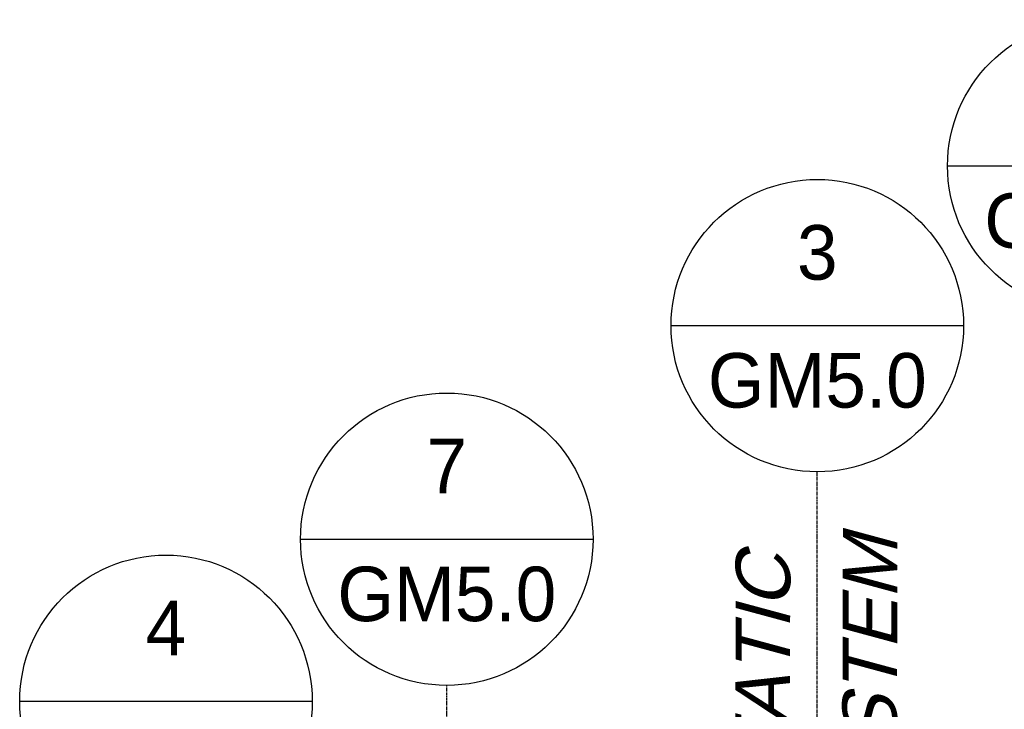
# Model space of a CAD drawing. Extents: x -19547 to -11561, y 2096 to 5601.
# Tile 145 of 168: x -13897 to -13735, y 3361 to 3474. Entities that reach past the tile are written whole.
import ezdxf
from ezdxf.enums import TextEntityAlignment as Align

# ---------------------------------------------------------------- set-up
doc = ezdxf.new("R2010")
doc.units = 0
doc.header["$MEASUREMENT"] = 0
doc.linetypes.add('CENTER1', pattern=[0.6625, 0.5, -0.075, 0.0125, -0.075])
doc.layers.get('0').update_dxf_attribs({"linetype": 'CONTINUOUS'})
for name, color, linetype in [('2946GM2$0$SHEET_NOTES', 3, 'CONTINUOUS'), ('CENTERLINE', 3, 'CENTER1'), ('TEXT', 3, 'CONTINUOUS')]:
    doc.layers.add(name, color=color, linetype=linetype)
doc.styles.add('ISO1', font='SIMPFRAC.shx', dxfattribs={"width": 0.85, "oblique": 15})
doc.styles.add('SIMPFRAC', font='simpfrac')

# ---------------------------------------------------------------- blocks, each defined once
blk = doc.blocks.new('KEY-DETAIL')
blk.add_line((-0.1911, 0), (0.1911, 0))
blk.add_circle((0, 0), 0.1911)
at = {"style": 'SIMPFRAC'}
for tag, p in [('DETAIL', (0, 0.1314)), ('SHEET', (0, -0.0358))]:
    blk.add_attdef(tag, text='', height=0.0781, dxfattribs=at).set_placement(p, align=Align.TOP_CENTER)

msp = doc.modelspace()

# ---------------------------------------------------------------- linework, layer by layer
at = {"layer": 'CENTERLINE', "color": 3, "linetype": 'CENTER1'}
for p, q in [((-13765.41, 3244.89, 0), (-13765.41, 3399.9, 0)), ((-13826.53, 3209.33), (-13826.53, 3364.61, 0))]:
    msp.add_line(p, q, dxfattribs=at)

# ---------------------------------------------------------------- block references
at = {"layer": '2946GM2$0$SHEET_NOTES'}
ref = msp.add_blockref('KEY-DETAIL', (-13719.8, 3450.36, 0), dxfattribs=dict(at, xscale=126.2697858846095, yscale=126.2697858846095, zscale=126.2697858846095))
ref.add_attrib('SHEET', 'GM5.0', dxfattribs={"layer": '0', "height": 9, "style": 'SIMPFRAC'}).set_placement((-13719.8, 3445.84, 0), align=Align.TOP_CENTER)
ref.add_attrib('DETAIL', '2', dxfattribs={"layer": '0', "height": 9, "style": 'SIMPFRAC'}).set_placement((-13719.8, 3466.96, 0), align=Align.TOP_CENTER)
ref = msp.add_blockref('KEY-DETAIL', (-13765.41, 3424, 0), dxfattribs=dict(at, xscale=126.2697858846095, yscale=126.2697858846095, zscale=126.2697858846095))
ref.add_attrib('SHEET', 'GM5.0', dxfattribs={"layer": '0', "height": 9, "style": 'SIMPFRAC'}).set_placement((-13765.41, 3419.47, 0), align=Align.TOP_CENTER)
ref.add_attrib('DETAIL', '3', dxfattribs={"layer": '0', "height": 9, "style": 'SIMPFRAC'}).set_placement((-13765.41, 3440.59, 0), align=Align.TOP_CENTER)
ref = msp.add_blockref('KEY-DETAIL', (-13826.53, 3388.75, 0), dxfattribs=dict(at, xscale=126.2697858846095, yscale=126.2697858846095, zscale=126.2697858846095))
ref.add_attrib('SHEET', 'GM5.0', dxfattribs={"layer": '0', "height": 9, "style": 'SIMPFRAC'}).set_placement((-13826.53, 3384.22, 0), align=Align.TOP_CENTER)
ref.add_attrib('DETAIL', '7', dxfattribs={"layer": '0', "height": 9, "style": 'SIMPFRAC'}).set_placement((-13826.53, 3405.34, 0), align=Align.TOP_CENTER)
ref = msp.add_blockref('KEY-DETAIL', (-13872.86, 3362, 0), dxfattribs=dict(at, xscale=126.2697858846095, yscale=126.2697858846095, zscale=126.2697858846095))
ref.add_attrib('SHEET', 'GM5.0', dxfattribs={"layer": '0', "height": 9, "style": 'SIMPFRAC'}).set_placement((-13872.86, 3357.47, 0), align=Align.TOP_CENTER)
ref.add_attrib('DETAIL', '4', dxfattribs={"layer": '0', "height": 9, "style": 'SIMPFRAC'}).set_placement((-13872.86, 3378.59, 0), align=Align.TOP_CENTER)

# ---------------------------------------------------------------- texts
at = {"layer": 'TEXT', "style": 'ISO1', "oblique": 15, "text_generation_flag": 6, "width": 1.035276}
for s, p in [('DETECTION SYSTEM', (-13752.49, 3262.54, 0)), ('TANK HYDROSTATIC', (-13770.16, 3260.29, 0))]:
    msp.add_text(s, height=9, rotation=269.8643, dxfattribs=at).set_placement(p)

doc.saveas('drawing.dxf')
